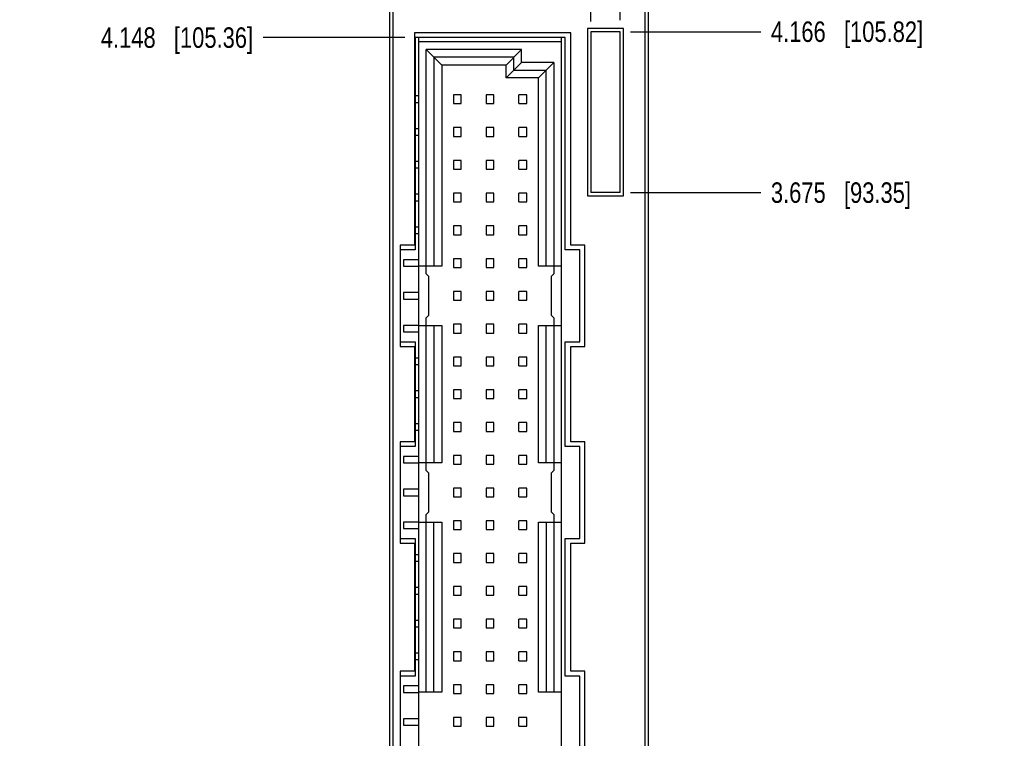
# Model space of a CAD drawing. Header units: inches. Extents: x 0 to 34, y 0 to 22.
# Tile 6 of 23: x 9.5 to 15.5, y 9.8 to 14.2. Entities that reach past the tile are written whole.
import ezdxf

# ---------------------------------------------------------------- set-up
doc = ezdxf.new("R2010")
doc.units = ezdxf.units.IN
doc.header["$LTSCALE"] = 1.87
doc.header["$MEASUREMENT"] = 0
doc.layers.get('0').update_dxf_attribs({"linetype": 'CONTINUOUS'})
doc.layers.add('DIMENSIONS', color=7, linetype='CONTINUOUS')
doc.styles.get("Standard").update_dxf_attribs({"font": 'txt', "width": 0.8})
doc.dimstyles.new('DIMSTYLE_2', dxfattribs={"dimtxt": 0.125, "dimasz": 0.18, "dimexe": 0.18, "dimexo": 0.0625, "dimgap": 0.09, "dimtad": 0, "dimtih": 1, "dimtoh": 1, "dimdec": 3, "dimlfac": 0.5, "dimzin": 4, "dimdsep": 46, "dimtxsty": 'STANDARD', "dimblk": '_FILLED', "dimblk1": '_FILLED', "dimblk2": '_FILLED', "dimcen": 0.09, "dimadec": 0, "dimazin": 0, "dimtp": 0.01, "dimtm": 0.01, "dimtfac": 1, "dimtdec": 3, "dimtofl": 0, "dimtmove": 0, "dimatfit": 3, "dimldrblk": '_FILLED', "dimfxl": 1, "dimtolj": 1, "dimtzin": 4, "dimarcsym": 0})

# ---------------------------------------------------------------- blocks, each defined once
blk = doc.blocks.new('*D4')
at = {"layer": 'DIMENSIONS', "color": 2, "linetype": 'CONTINUOUS'}
blk.add_line((13.4199, 15.639), (13.9982, 15.639), dxfattribs=at)
at = {"layer": 'DIMENSIONS', "color": 2, "linetype": 'CONTINUOUS', "insert": (14.0607, 15.7015), "char_height": 0.125, "width": 1.425, "attachment_point": 1, "line_spacing_factor": 0.9}
blk.add_mtext('4.942{\\Ftxt.shx;\\W1.000000;\\H0.125000; }[125.53]', dxfattribs=at)
blk = doc.blocks.new('_FILLED')
at = {"color": 0, "linetype": 'BYBLOCK'}
blk.add_solid([(0, 0), (-1, 0.174), (-1, -0.174)], dxfattribs=at)
blk = doc.blocks.new('*D11')
at = {"layer": 'DIMENSIONS', "color": 2, "linetype": 'CONTINUOUS'}
blk.add_line((11.8262, 14.051), (10.9615, 14.051), dxfattribs=at)
at = {"layer": 'DIMENSIONS', "color": 2, "linetype": 'CONTINUOUS', "insert": (10.899, 14.1135), "char_height": 0.125, "width": 1.425, "attachment_point": 3, "line_spacing_factor": 0.9}
blk.add_mtext('4.148{\\Ftxt.shx;\\W1.000000;\\H0.125000; }[105.36]', dxfattribs=at)
blk = doc.blocks.new('*D12')
at = {"layer": 'DIMENSIONS', "color": 2, "linetype": 'CONTINUOUS'}
blk.add_line((11.7012, 15.039), (10.9615, 15.039), dxfattribs=at)
at = {"layer": 'DIMENSIONS', "color": 2, "linetype": 'CONTINUOUS', "insert": (10.899, 15.1015), "char_height": 0.125, "width": 1.425, "attachment_point": 3, "line_spacing_factor": 0.9}
blk.add_mtext('4.642{\\Ftxt.shx;\\W1.000000;\\H0.125000; }[117.91]', dxfattribs=at)
blk = doc.blocks.new('*D13')
at = {"layer": 'DIMENSIONS', "color": 2, "linetype": 'CONTINUOUS'}
blk.add_line((11.6992, 15.383), (10.9615, 15.383), dxfattribs=at)
at = {"layer": 'DIMENSIONS', "color": 2, "linetype": 'CONTINUOUS', "insert": (10.899, 15.4455), "char_height": 0.125, "width": 1.425, "attachment_point": 3, "line_spacing_factor": 0.9}
blk.add_mtext('4.814{\\Ftxt.shx;\\W1.000000;\\H0.125000; }[122.28]', dxfattribs=at)
blk = doc.blocks.new('*D17')
at = {"layer": 'DIMENSIONS', "color": 2, "linetype": 'CONTINUOUS'}
blk.add_line((13.2032, 13.105), (13.9982, 13.105), dxfattribs=at)
at = {"layer": 'DIMENSIONS', "color": 2, "linetype": 'CONTINUOUS', "insert": (14.0607, 13.1675), "char_height": 0.125, "width": 1.325, "attachment_point": 1, "line_spacing_factor": 0.9}
blk.add_mtext('3.675{\\Ftxt.shx;\\W1.000000;\\H0.125000; }[93.35]', dxfattribs=at)
blk = doc.blocks.new('*D18')
at = {"layer": 'DIMENSIONS', "color": 2, "linetype": 'CONTINUOUS'}
blk.add_line((13.2032, 14.087), (13.9982, 14.087), dxfattribs=at)
at = {"layer": 'DIMENSIONS', "color": 2, "linetype": 'CONTINUOUS', "insert": (14.0607, 14.1495), "char_height": 0.125, "width": 1.425, "attachment_point": 1, "line_spacing_factor": 0.9}
blk.add_mtext('4.166{\\Ftxt.shx;\\W1.000000;\\H0.125000; }[105.82]', dxfattribs=at)
blk = doc.blocks.new('*D19')
at = {"layer": 'DIMENSIONS', "color": 2, "linetype": 'CONTINUOUS'}
blk.add_line((13.0972, 15.395), (13.9982, 15.395), dxfattribs=at)
at = {"layer": 'DIMENSIONS', "color": 2, "linetype": 'CONTINUOUS', "insert": (14.0607, 15.4575), "char_height": 0.125, "width": 1.425, "attachment_point": 1, "line_spacing_factor": 0.9}
blk.add_mtext('4.820{\\Ftxt.shx;\\W1.000000;\\H0.125000; }[122.43]', dxfattribs=at)
blk = doc.blocks.new('*D24')
at = {"layer": 'DIMENSIONS', "color": 2, "linetype": 'CONTINUOUS'}
blk.add_line((12.9607, 14.1495), (12.9607, 16.34), dxfattribs=at)
at = {"layer": 'DIMENSIONS', "color": 2, "linetype": 'CONTINUOUS', "insert": (12.8982, 16.4025), "char_height": 0.125, "width": 1.325, "attachment_point": 1, "rotation": 90, "line_spacing_factor": 0.9}
blk.add_mtext('2X .319{\\Ftxt.shx;\\W1.000000;\\H0.125000; }[8.1]', dxfattribs=at)
blk = doc.blocks.new('*D25')
at = {"layer": 'DIMENSIONS', "color": 2, "linetype": 'CONTINUOUS'}
blk.add_line((13.1407, 14.1565), (13.1407, 16.34), dxfattribs=at)
at = {"layer": 'DIMENSIONS', "color": 2, "linetype": 'CONTINUOUS', "insert": (13.0782, 16.4025), "char_height": 0.125, "width": 1.525, "attachment_point": 1, "rotation": 90, "line_spacing_factor": 0.9}
blk.add_mtext('2X .409{\\Ftxt.shx;\\W1.000000;\\H0.125000; }[10.39]', dxfattribs=at)

msp = doc.modelspace()

# ---------------------------------------------------------------- linework, layer by layer
at = {"color": 7, "linetype": 'CONTINUOUS'}
for p, q in [((11.7347, 5.511), (11.7347, 15.639)), ((13.3107, 15.639), (13.3107, 5.511)), ((11.7547, 5.571), (11.7547, 15.579)), ((13.2907, 15.579), (13.2907, 5.571)), ((11.8847, 14.081), (11.8847, 12.785)), ((12.8387, 14.081), (11.8847, 14.081)), ((12.8387, 12.785), (12.8387, 14.081)), ((12.9407, 14.107), (12.9407, 13.085)), ((13.1607, 14.107), (12.9407, 14.107)), ((12.9607, 14.087), (12.9607, 13.105)), ((13.1407, 14.087), (12.9607, 14.087)), ((13.1407, 13.105), (13.1407, 14.087)), ((13.1607, 13.085), (13.1607, 14.107)), ((11.8887, 14.051), (11.8887, 12.755)), ((12.8047, 14.051), (11.8887, 14.051)), ((11.9089, 14.051), (11.9089, 7.097)), ((12.7829, 14.0254), (11.9089, 14.0254)), ((12.7829, 7.097), (12.7829, 14.051)), ((12.8047, 12.755), (12.8047, 14.051)), ((11.9561, 12.6088), (11.9561, 13.9781)), ((11.9561, 13.9781), (12.0506, 13.8836)), ((12.5388, 13.9781), (11.9561, 13.9781)), ((12.4443, 13.8836), (12.5388, 13.9781)), ((12.5388, 13.8994), (12.5388, 13.9781)), ((12.0034, 13.9309), (12.0034, 12.6561)), ((12.4916, 13.9309), (12.0034, 13.9309)), ((12.4443, 13.8049), (12.5388, 13.8994)), ((12.4916, 13.8521), (12.4916, 13.9309)), ((12.7357, 13.8994), (12.5388, 13.8994)), ((12.6412, 13.8049), (12.7357, 13.8994)), ((12.7357, 13.8994), (12.7357, 12.6088)), ((12.0506, 13.8836), (12.0506, 12.6561)), ((12.4443, 13.8836), (12.0506, 13.8836)), ((12.4443, 13.8049), (12.4443, 13.8836)), ((12.4916, 13.8521), (12.6884, 13.8521)), ((12.6884, 12.6561), (12.6884, 13.8521)), ((12.6412, 13.8049), (12.4443, 13.8049)), ((12.6412, 12.6561), (12.6412, 13.8049)), ((11.9089, 13.6947), (11.8887, 13.6947)), ((11.8887, 13.6553), (11.9089, 13.6553)), ((12.1223, 13.7017), (12.1223, 13.6482)), ((12.1695, 13.7017), (12.1223, 13.7017)), ((12.1223, 13.6482), (12.1695, 13.6482)), ((12.1695, 13.6482), (12.1695, 13.7017)), ((12.3223, 13.7017), (12.3223, 13.6482)), ((12.3695, 13.7017), (12.3223, 13.7017)), ((12.3223, 13.6482), (12.3695, 13.6482)), ((12.3695, 13.6482), (12.3695, 13.7017)), ((12.5223, 13.6482), (12.5223, 13.7017)), ((12.5695, 13.7017), (12.5223, 13.7017)), ((12.5223, 13.6482), (12.5695, 13.6482)), ((12.5695, 13.6482), (12.5695, 13.7017)), ((11.9089, 13.4947), (11.8887, 13.4947)), ((12.1223, 13.5017), (12.1223, 13.4482)), ((12.1695, 13.5017), (12.1223, 13.5017)), ((12.1695, 13.4482), (12.1695, 13.5017)), ((12.3223, 13.5017), (12.3223, 13.4482)), ((12.3695, 13.5017), (12.3223, 13.5017)), ((12.3695, 13.4482), (12.3695, 13.5017)), ((12.5223, 13.4482), (12.5223, 13.5017)), ((12.5695, 13.5017), (12.5223, 13.5017)), ((12.5695, 13.4482), (12.5695, 13.5017)), ((11.8887, 13.4553), (11.9089, 13.4553)), ((12.1223, 13.4482), (12.1695, 13.4482)), ((12.3223, 13.4482), (12.3695, 13.4482)), ((12.5223, 13.4482), (12.5695, 13.4482)), ((11.9089, 13.2947), (11.8887, 13.2947)), ((12.1223, 13.3017), (12.1223, 13.2482)), ((12.1695, 13.3017), (12.1223, 13.3017)), ((12.1695, 13.2482), (12.1695, 13.3017)), ((12.3223, 13.3017), (12.3223, 13.2482)), ((12.3695, 13.3017), (12.3223, 13.3017)), ((12.3695, 13.2482), (12.3695, 13.3017)), ((12.5223, 13.2482), (12.5223, 13.3017)), ((12.5695, 13.3017), (12.5223, 13.3017)), ((12.5695, 13.2482), (12.5695, 13.3017)), ((11.8887, 13.2553), (11.9089, 13.2553)), ((12.1223, 13.2482), (12.1695, 13.2482)), ((12.3223, 13.2482), (12.3695, 13.2482)), ((12.5223, 13.2482), (12.5695, 13.2482)), ((11.9089, 13.0947), (11.8887, 13.0947)), ((11.8887, 13.0553), (11.9089, 13.0553)), ((12.1223, 13.1017), (12.1223, 13.0482)), ((12.1695, 13.1017), (12.1223, 13.1017)), ((12.1223, 13.0482), (12.1695, 13.0482)), ((12.1695, 13.0482), (12.1695, 13.1017)), ((12.3223, 13.1017), (12.3223, 13.0482)), ((12.3695, 13.1017), (12.3223, 13.1017)), ((12.3223, 13.0482), (12.3695, 13.0482)), ((12.3695, 13.0482), (12.3695, 13.1017)), ((12.5223, 13.0482), (12.5223, 13.1017)), ((12.5695, 13.1017), (12.5223, 13.1017)), ((12.5223, 13.0482), (12.5695, 13.0482)), ((12.5695, 13.0482), (12.5695, 13.1017)), ((12.9407, 13.085), (13.1607, 13.085)), ((13.1407, 13.105), (12.9607, 13.105)), ((11.9089, 12.8947), (11.8887, 12.8947)), ((12.1223, 12.9017), (12.1223, 12.8482)), ((12.1695, 12.9017), (12.1223, 12.9017)), ((12.1695, 12.8482), (12.1695, 12.9017)), ((12.3223, 12.9017), (12.3223, 12.8482)), ((12.3695, 12.9017), (12.3223, 12.9017)), ((12.3695, 12.8482), (12.3695, 12.9017)), ((12.5223, 12.8482), (12.5223, 12.9017)), ((12.5695, 12.9017), (12.5223, 12.9017)), ((12.5695, 12.8482), (12.5695, 12.9017)), ((11.8887, 12.8553), (11.9089, 12.8553)), ((12.1223, 12.8482), (12.1695, 12.8482)), ((12.3223, 12.8482), (12.3695, 12.8482)), ((12.5223, 12.8482), (12.5695, 12.8482)), ((11.7967, 12.785), (11.7967, 12.165)), ((11.8847, 12.785), (11.7967, 12.785)), ((11.8887, 12.755), (11.7967, 12.755)), ((12.8947, 12.755), (12.8047, 12.755)), ((12.9247, 12.785), (12.8387, 12.785)), ((12.8947, 12.195), (12.8947, 12.755)), ((12.9247, 12.165), (12.9247, 12.785)), ((11.8183, 12.6947), (11.8183, 12.6553)), ((11.9089, 12.6947), (11.8183, 12.6947)), ((12.1223, 12.7017), (12.1223, 12.6482)), ((12.1695, 12.7017), (12.1223, 12.7017)), ((12.1695, 12.6482), (12.1695, 12.7017)), ((12.3223, 12.7017), (12.3223, 12.6482)), ((12.3695, 12.7017), (12.3223, 12.7017)), ((12.3695, 12.6482), (12.3695, 12.7017)), ((12.5223, 12.6482), (12.5223, 12.7017)), ((12.5695, 12.7017), (12.5223, 12.7017)), ((12.5695, 12.6482), (12.5695, 12.7017)), ((11.8183, 12.6553), (11.9089, 12.6553)), ((12.0506, 12.6561), (11.9089, 12.6561)), ((12.1223, 12.6482), (12.1695, 12.6482)), ((12.3223, 12.6482), (12.3695, 12.6482)), ((12.5223, 12.6482), (12.5695, 12.6482)), ((12.7829, 12.6561), (12.6412, 12.6561)), ((11.9719, 12.5931), (11.9561, 12.6088)), ((11.9719, 12.3569), (11.9719, 12.5931)), ((12.7357, 12.6088), (12.7199, 12.5931)), ((12.7199, 12.5931), (12.7199, 12.3569)), ((11.8183, 12.4947), (11.8183, 12.4553)), ((11.9089, 12.4947), (11.8183, 12.4947)), ((11.8183, 12.4553), (11.9089, 12.4553)), ((12.1223, 12.5017), (12.1223, 12.4482)), ((12.1695, 12.5017), (12.1223, 12.5017)), ((12.1223, 12.4482), (12.1695, 12.4482)), ((12.1695, 12.4482), (12.1695, 12.5017)), ((12.3223, 12.5017), (12.3223, 12.4482)), ((12.3695, 12.5017), (12.3223, 12.5017)), ((12.3223, 12.4482), (12.3695, 12.4482)), ((12.3695, 12.4482), (12.3695, 12.5017)), ((12.5223, 12.4482), (12.5223, 12.5017)), ((12.5695, 12.5017), (12.5223, 12.5017)), ((12.5223, 12.4482), (12.5695, 12.4482)), ((12.5695, 12.4482), (12.5695, 12.5017)), ((11.9561, 12.3411), (11.9719, 12.3569)), ((11.9561, 11.4088), (11.9561, 12.3411)), ((12.7199, 12.3569), (12.7357, 12.3411)), ((12.7357, 12.3411), (12.7357, 11.4088)), ((11.8183, 12.2947), (11.8183, 12.2553)), ((11.9089, 12.2947), (11.8183, 12.2947)), ((11.9089, 12.2939), (12.0506, 12.2939)), ((12.0034, 12.2939), (12.0034, 11.4561)), ((12.0506, 12.2939), (12.0506, 11.4561)), ((12.1223, 12.3017), (12.1223, 12.2482)), ((12.1695, 12.3017), (12.1223, 12.3017)), ((12.1695, 12.2482), (12.1695, 12.3017)), ((12.3223, 12.3017), (12.3223, 12.2482)), ((12.3695, 12.3017), (12.3223, 12.3017)), ((12.3695, 12.2482), (12.3695, 12.3017)), ((12.5223, 12.2482), (12.5223, 12.3017)), ((12.5695, 12.3017), (12.5223, 12.3017)), ((12.5695, 12.2482), (12.5695, 12.3017)), ((12.6412, 11.4561), (12.6412, 12.2939)), ((12.6412, 12.2939), (12.7829, 12.2939)), ((12.6884, 11.4561), (12.6884, 12.2939)), ((11.8183, 12.2553), (11.9089, 12.2553)), ((12.1223, 12.2482), (12.1695, 12.2482)), ((12.3223, 12.2482), (12.3695, 12.2482)), ((12.5223, 12.2482), (12.5695, 12.2482)), ((11.7967, 12.195), (11.8887, 12.195)), ((11.7967, 12.165), (11.8847, 12.165)), ((11.8847, 12.165), (11.8847, 11.585)), ((11.8887, 12.195), (11.8887, 11.555)), ((12.8047, 11.555), (12.8047, 12.195)), ((12.8047, 12.195), (12.8947, 12.195)), ((12.8387, 11.585), (12.8387, 12.165)), ((12.8387, 12.165), (12.9247, 12.165)), ((11.9089, 12.0947), (11.8887, 12.0947)), ((12.1223, 12.1017), (12.1223, 12.0482)), ((12.1695, 12.1017), (12.1223, 12.1017)), ((12.1695, 12.0482), (12.1695, 12.1017)), ((12.3223, 12.1017), (12.3223, 12.0482)), ((12.3695, 12.1017), (12.3223, 12.1017)), ((12.3695, 12.0482), (12.3695, 12.1017)), ((12.5223, 12.0482), (12.5223, 12.1017)), ((12.5695, 12.1017), (12.5223, 12.1017)), ((12.5695, 12.0482), (12.5695, 12.1017)), ((11.8887, 12.0553), (11.9089, 12.0553)), ((12.1223, 12.0482), (12.1695, 12.0482)), ((12.3223, 12.0482), (12.3695, 12.0482)), ((12.5223, 12.0482), (12.5695, 12.0482)), ((11.9089, 11.8947), (11.8887, 11.8947)), ((11.8887, 11.8553), (11.9089, 11.8553)), ((12.1223, 11.9017), (12.1223, 11.8482)), ((12.1695, 11.9017), (12.1223, 11.9017)), ((12.1223, 11.8482), (12.1695, 11.8482)), ((12.1695, 11.8482), (12.1695, 11.9017)), ((12.3223, 11.9017), (12.3223, 11.8482)), ((12.3695, 11.9017), (12.3223, 11.9017)), ((12.3223, 11.8482), (12.3695, 11.8482)), ((12.3695, 11.8482), (12.3695, 11.9017)), ((12.5223, 11.8482), (12.5223, 11.9017)), ((12.5695, 11.9017), (12.5223, 11.9017)), ((12.5223, 11.8482), (12.5695, 11.8482)), ((12.5695, 11.8482), (12.5695, 11.9017)), ((11.9089, 11.6947), (11.8887, 11.6947)), ((12.1223, 11.7017), (12.1223, 11.6482)), ((12.1695, 11.7017), (12.1223, 11.7017)), ((12.1695, 11.6482), (12.1695, 11.7017)), ((12.3223, 11.7017), (12.3223, 11.6482)), ((12.3695, 11.7017), (12.3223, 11.7017)), ((12.3695, 11.6482), (12.3695, 11.7017)), ((12.5223, 11.6482), (12.5223, 11.7017)), ((12.5695, 11.7017), (12.5223, 11.7017)), ((12.5695, 11.6482), (12.5695, 11.7017)), ((11.8887, 11.6553), (11.9089, 11.6553)), ((12.1223, 11.6482), (12.1695, 11.6482)), ((12.3223, 11.6482), (12.3695, 11.6482)), ((12.5223, 11.6482), (12.5695, 11.6482)), ((11.7967, 11.585), (11.7967, 10.965)), ((11.8847, 11.585), (11.7967, 11.585)), ((11.8887, 11.555), (11.7967, 11.555)), ((12.8947, 11.555), (12.8047, 11.555)), ((12.9247, 11.585), (12.8387, 11.585)), ((12.8947, 10.995), (12.8947, 11.555)), ((12.9247, 10.965), (12.9247, 11.585)), ((11.8183, 11.4947), (11.8183, 11.4553)), ((11.9089, 11.4947), (11.8183, 11.4947)), ((12.1223, 11.5017), (12.1223, 11.4482)), ((12.1695, 11.5017), (12.1223, 11.5017)), ((12.1695, 11.4482), (12.1695, 11.5017)), ((12.3223, 11.5017), (12.3223, 11.4482)), ((12.3695, 11.5017), (12.3223, 11.5017)), ((12.3695, 11.4482), (12.3695, 11.5017)), ((12.5223, 11.4482), (12.5223, 11.5017)), ((12.5695, 11.5017), (12.5223, 11.5017)), ((12.5695, 11.4482), (12.5695, 11.5017)), ((11.8183, 11.4553), (11.9089, 11.4553)), ((12.0506, 11.4561), (11.9089, 11.4561)), ((12.1223, 11.4482), (12.1695, 11.4482)), ((12.3223, 11.4482), (12.3695, 11.4482)), ((12.5223, 11.4482), (12.5695, 11.4482)), ((12.7829, 11.4561), (12.6412, 11.4561)), ((11.9719, 11.3931), (11.9561, 11.4088)), ((11.9719, 11.1569), (11.9719, 11.3931)), ((12.7357, 11.4088), (12.7199, 11.3931)), ((12.7199, 11.3931), (12.7199, 11.1569)), ((11.8183, 11.2947), (11.8183, 11.2553)), ((11.9089, 11.2947), (11.8183, 11.2947)), ((11.8183, 11.2553), (11.9089, 11.2553)), ((12.1223, 11.3017), (12.1223, 11.2482)), ((12.1695, 11.3017), (12.1223, 11.3017)), ((12.1223, 11.2482), (12.1695, 11.2482)), ((12.1695, 11.2482), (12.1695, 11.3017)), ((12.3223, 11.3017), (12.3223, 11.2482)), ((12.3695, 11.3017), (12.3223, 11.3017)), ((12.3223, 11.2482), (12.3695, 11.2482)), ((12.3695, 11.2482), (12.3695, 11.3017)), ((12.5223, 11.2482), (12.5223, 11.3017)), ((12.5695, 11.3017), (12.5223, 11.3017)), ((12.5223, 11.2482), (12.5695, 11.2482)), ((12.5695, 11.2482), (12.5695, 11.3017)), ((11.9561, 11.1411), (11.9719, 11.1569)), ((11.9561, 10.0561), (11.9561, 11.1411)), ((12.7199, 11.1569), (12.7357, 11.1411)), ((12.7357, 11.1411), (12.7357, 10.0561)), ((11.8183, 11.0947), (11.8183, 11.0553)), ((11.9089, 11.0947), (11.8183, 11.0947)), ((11.9089, 11.0939), (12.0506, 11.0939)), ((12.0034, 10.0561), (12.0034, 11.0939)), ((12.0506, 11.0939), (12.0506, 10.0561)), ((12.1223, 11.1017), (12.1223, 11.0482)), ((12.1695, 11.1017), (12.1223, 11.1017)), ((12.1695, 11.0482), (12.1695, 11.1017)), ((12.3223, 11.1017), (12.3223, 11.0482)), ((12.3695, 11.1017), (12.3223, 11.1017)), ((12.3695, 11.0482), (12.3695, 11.1017)), ((12.5223, 11.0482), (12.5223, 11.1017)), ((12.5695, 11.1017), (12.5223, 11.1017)), ((12.5695, 11.0482), (12.5695, 11.1017)), ((12.6412, 10.0561), (12.6412, 11.0939)), ((12.6412, 11.0939), (12.7829, 11.0939)), ((12.6884, 11.0939), (12.6884, 10.0561)), ((11.8183, 11.0553), (11.9089, 11.0553)), ((12.1223, 11.0482), (12.1695, 11.0482)), ((12.3223, 11.0482), (12.3695, 11.0482)), ((12.5223, 11.0482), (12.5695, 11.0482)), ((11.7967, 10.995), (11.8887, 10.995)), ((11.7967, 10.965), (11.8847, 10.965)), ((11.8847, 10.965), (11.8847, 10.185)), ((11.8887, 10.995), (11.8887, 10.155)), ((12.8047, 10.155), (12.8047, 10.995)), ((12.8047, 10.995), (12.8947, 10.995)), ((12.8387, 10.185), (12.8387, 10.965)), ((12.8387, 10.965), (12.9247, 10.965)), ((11.9089, 10.8947), (11.8887, 10.8947)), ((12.1223, 10.9017), (12.1223, 10.8482)), ((12.1695, 10.9017), (12.1223, 10.9017)), ((12.1695, 10.8482), (12.1695, 10.9017)), ((12.3223, 10.9017), (12.3223, 10.8482)), ((12.3695, 10.9017), (12.3223, 10.9017)), ((12.3695, 10.8482), (12.3695, 10.9017)), ((12.5223, 10.8482), (12.5223, 10.9017)), ((12.5695, 10.9017), (12.5223, 10.9017)), ((12.5695, 10.8482), (12.5695, 10.9017)), ((11.8887, 10.8553), (11.9089, 10.8553)), ((12.1223, 10.8482), (12.1695, 10.8482)), ((12.3223, 10.8482), (12.3695, 10.8482)), ((12.5223, 10.8482), (12.5695, 10.8482)), ((12.1223, 10.7017), (12.1223, 10.6482)), ((12.1695, 10.7017), (12.1223, 10.7017)), ((12.1695, 10.6482), (12.1695, 10.7017)), ((12.3223, 10.7017), (12.3223, 10.6482)), ((12.3695, 10.7017), (12.3223, 10.7017)), ((12.3695, 10.6482), (12.3695, 10.7017)), ((12.5223, 10.6482), (12.5223, 10.7017)), ((12.5695, 10.7017), (12.5223, 10.7017)), ((12.5695, 10.6482), (12.5695, 10.7017)), ((11.9089, 10.6947), (11.8887, 10.6947)), ((11.8887, 10.6553), (11.9089, 10.6553)), ((12.1223, 10.6482), (12.1695, 10.6482)), ((12.3223, 10.6482), (12.3695, 10.6482)), ((12.5223, 10.6482), (12.5695, 10.6482)), ((11.9089, 10.4947), (11.8887, 10.4947)), ((12.1223, 10.5017), (12.1223, 10.4482)), ((12.1695, 10.5017), (12.1223, 10.5017)), ((12.1695, 10.4482), (12.1695, 10.5017)), ((12.3223, 10.5017), (12.3223, 10.4482)), ((12.3695, 10.5017), (12.3223, 10.5017)), ((12.3695, 10.4482), (12.3695, 10.5017)), ((12.5223, 10.4482), (12.5223, 10.5017)), ((12.5695, 10.5017), (12.5223, 10.5017)), ((12.5695, 10.4482), (12.5695, 10.5017)), ((11.8887, 10.4553), (11.9089, 10.4553)), ((12.1223, 10.4482), (12.1695, 10.4482)), ((12.3223, 10.4482), (12.3695, 10.4482)), ((12.5223, 10.4482), (12.5695, 10.4482)), ((11.9089, 10.2947), (11.8887, 10.2947)), ((12.1223, 10.3017), (12.1223, 10.2482)), ((12.1695, 10.3017), (12.1223, 10.3017)), ((12.1695, 10.2482), (12.1695, 10.3017)), ((12.3223, 10.3017), (12.3223, 10.2482)), ((12.3695, 10.3017), (12.3223, 10.3017)), ((12.3695, 10.2482), (12.3695, 10.3017)), ((12.5223, 10.2482), (12.5223, 10.3017)), ((12.5695, 10.3017), (12.5223, 10.3017)), ((12.5695, 10.2482), (12.5695, 10.3017)), ((11.8887, 10.2553), (11.9089, 10.2553)), ((12.1223, 10.2482), (12.1695, 10.2482)), ((12.3223, 10.2482), (12.3695, 10.2482)), ((12.5223, 10.2482), (12.5695, 10.2482)), ((11.7967, 10.185), (11.7967, 9.565)), ((11.8847, 10.185), (11.7967, 10.185)), ((12.9247, 10.185), (12.8387, 10.185)), ((12.9247, 9.565), (12.9247, 10.185)), ((11.8887, 10.155), (11.7967, 10.155)), ((12.1223, 10.1017), (12.1223, 10.0482)), ((12.1695, 10.1017), (12.1223, 10.1017)), ((12.1695, 10.0482), (12.1695, 10.1017)), ((12.3695, 10.1017), (12.3223, 10.1017)), ((12.3223, 10.1017), (12.3223, 10.0482)), ((12.3695, 10.0482), (12.3695, 10.1017)), ((12.5695, 10.1017), (12.5223, 10.1017)), ((12.5223, 10.0482), (12.5223, 10.1017)), ((12.5695, 10.0482), (12.5695, 10.1017)), ((12.8947, 10.155), (12.8047, 10.155)), ((12.8947, 9.595), (12.8947, 10.155)), ((11.8183, 10.0947), (11.8183, 10.0553)), ((11.9089, 10.0947), (11.8183, 10.0947)), ((11.8183, 10.0553), (11.9089, 10.0553)), ((12.0506, 10.0561), (11.9089, 10.0561)), ((12.1223, 10.0482), (12.1695, 10.0482)), ((12.3223, 10.0482), (12.3695, 10.0482)), ((12.5223, 10.0482), (12.5695, 10.0482)), ((12.7829, 10.0561), (12.6412, 10.0561)), ((11.8183, 9.8947), (11.8183, 9.8553)), ((11.9089, 9.8947), (11.8183, 9.8947)), ((12.1695, 9.9017), (12.1223, 9.9017)), ((12.1223, 9.9017), (12.1223, 9.8482)), ((12.1695, 9.8482), (12.1695, 9.9017)), ((12.3695, 9.9017), (12.3223, 9.9017)), ((12.3223, 9.9017), (12.3223, 9.8482)), ((12.3695, 9.8482), (12.3695, 9.9017)), ((12.5695, 9.9017), (12.5223, 9.9017)), ((12.5223, 9.8482), (12.5223, 9.9017)), ((12.5695, 9.8482), (12.5695, 9.9017)), ((11.8183, 9.8553), (11.9089, 9.8553)), ((12.1223, 9.8482), (12.1695, 9.8482)), ((12.3223, 9.8482), (12.3695, 9.8482)), ((12.5223, 9.8482), (12.5695, 9.8482))]:
    msp.add_line(p, q, dxfattribs=at)
at = {"color": 40, "linetype": 'CONTINUOUS'}
for p, q in [((13.2906, 15.579), (13.2906, 5.571)), ((11.8846, 14.081), (11.8846, 12.785)), ((11.8847, 14.081), (11.8846, 14.081)), ((12.8387, 12.785), (12.8387, 14.081)), ((12.9406, 14.1071), (12.9406, 13.0851)), ((13.1606, 14.1071), (12.9406, 14.1071)), ((13.1606, 13.0851), (13.1606, 14.1071)), ((12.9406, 13.0851), (13.1606, 13.0851)), ((11.7966, 12.785), (11.7966, 12.165)), ((11.7967, 12.785), (11.7966, 12.785)), ((12.8387, 12.785), (12.8387, 12.785)), ((12.9246, 12.165), (12.9246, 12.785)), ((11.7966, 12.165), (11.7967, 12.165)), ((11.8846, 12.165), (11.8846, 11.585)), ((12.8387, 11.585), (12.8387, 12.165)), ((12.8387, 12.165), (12.8387, 12.165)), ((11.7966, 11.585), (11.7966, 10.965)), ((11.7967, 11.585), (11.7966, 11.585)), ((12.8387, 11.585), (12.8387, 11.585)), ((12.9246, 10.965), (12.9246, 11.585)), ((11.7966, 10.965), (11.7967, 10.965)), ((11.8846, 10.965), (11.8846, 10.185)), ((12.8387, 10.185), (12.8387, 10.965)), ((12.8387, 10.965), (12.8387, 10.965)), ((11.7966, 10.185), (11.7966, 9.565)), ((11.7967, 10.185), (11.7966, 10.185)), ((12.8387, 10.185), (12.8387, 10.185)), ((12.9246, 9.565), (12.9246, 10.185))]:
    msp.add_line(p, q, dxfattribs=at)

# ---------------------------------------------------------------- dimensions: what is measured, and where the dimension line sits
at = {"layer": 'DIMENSIONS', "color": 2, "linetype": 'CONTINUOUS'}
for feature_location, offset, picture, middle in [((13.1407, 14.1565), (0, 2.1834), '*D25', (13.1407, 17.165)), ((12.9607, 14.1495), (0, 2.1905), '*D24', (12.9607, 17.065))]:
    dim = msp.add_ordinate_dim(feature_location=feature_location, offset=offset, dtype=1, origin=(12.3227, 14.087), text='2X <>', dimstyle='DIMSTYLE_2', dxfattribs=at)
    dim.commit()
    dim.dimension.update_dxf_attribs({"geometry": picture, "text_midpoint": middle})
for feature_location, offset, origin, picture, middle in [((13.4199, 15.639), (0.5784, 0), (12.0107, 5.755), '*D4', (14.7732, 15.639)), ((11.6992, 15.383), (-0.7377, 0), (11.7617, 5.755), '*D13', (9.8865, 15.383)), ((13.0972, 15.395), (0.901, 0), (13.0347, 5.755), '*D19', (14.7732, 15.395)), ((11.7012, 15.039), (-0.7397, 0), (11.7637, 5.755), '*D12', (9.8865, 15.039)), ((13.2032, 14.087), (0.795, 0), (13.1407, 5.755), '*D18', (14.7732, 14.087)), ((11.8262, 14.051), (-0.8647, 0), (11.8887, 5.755), '*D11', (9.8865, 14.051)), ((13.2032, 13.105), (0.795, 0), (13.1407, 5.755), '*D17', (14.7232, 13.105))]:
    dim = msp.add_ordinate_dim(feature_location=feature_location, offset=offset, dtype=0, origin=origin, dimstyle='DIMSTYLE_2', dxfattribs=at)
    dim.commit()
    dim.dimension.update_dxf_attribs({"geometry": picture, "text_midpoint": middle})

doc.saveas('drawing.dxf')
